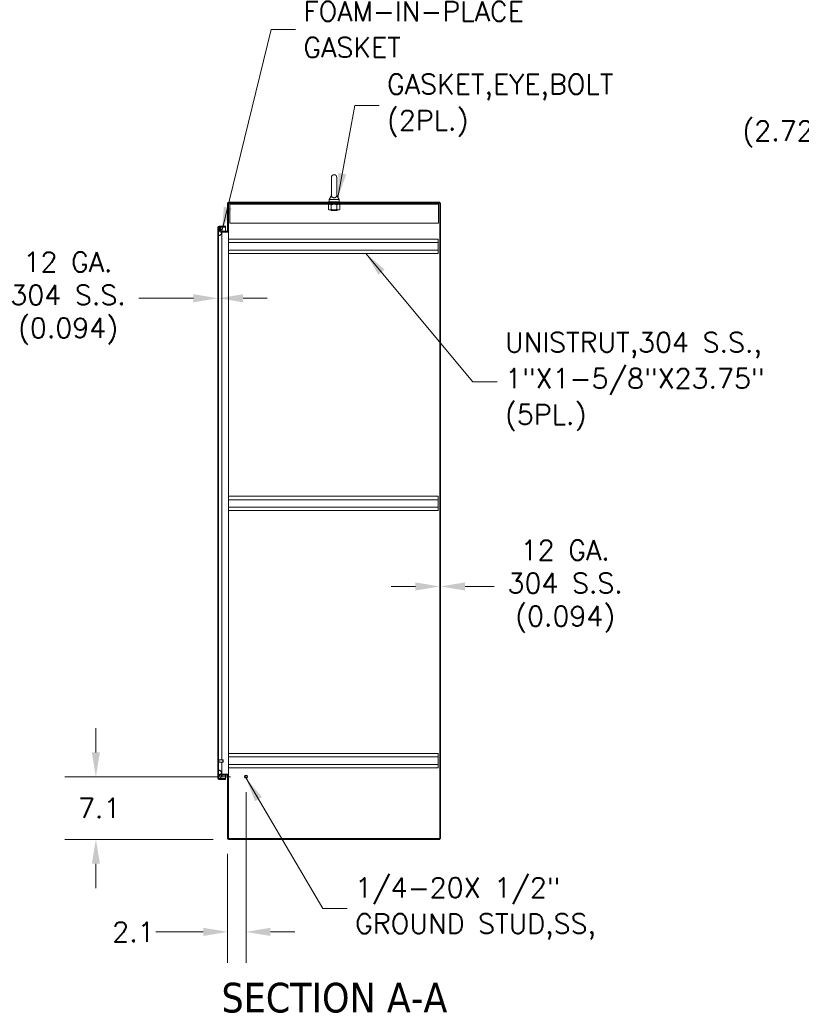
# Model space of a CAD drawing. Header units: inches. Extents: x 4 to 472, y 10 to 298.
# Tile 26 of 45: x 253 to 341, y 126 to 237. Entities that reach past the tile are written whole.
import ezdxf

# ---------------------------------------------------------------- set-up
doc = ezdxf.new("R2010")
doc.units = ezdxf.units.IN
doc.header["$LTSCALE"] = 28
doc.header["$MEASUREMENT"] = 0
for name, color, linetype, lineweight in [('Dimension (ANSI)', 7, 'Continuous', 5), ('Hatch (ANSI)', 7, 'Continuous', 5), ('Symbol (ANSI)', 7, 'Continuous', 5), ('Visible (ANSI)', 7, 'Continuous', 5)]:
    doc.layers.add(name, color=color, linetype=linetype, lineweight=lineweight)
doc.styles.add('ROMANS', font='romans.shx')
doc.styles.add('Text Style168', font='tahoma.ttf')
doc.dimstyles.new('Default (ANSI)', dxfattribs={"dimscale": 28, "dimtxt": 0.08, "dimasz": 0.098425, "dimexe": 0.125, "dimexo": 0.0625, "dimgap": 0.031496, "dimtad": 0, "dimtih": 1, "dimtoh": 1, "dimrnd": 1e-08, "dimzin": 0, "dimdsep": 46, "dimtxsty": 'ROMANS', "dimcen": 0.09, "dimdle": 0.393701, "dimclrd": 256, "dimclre": 256, "dimclrt": 256, "dimadec": 0, "dimazin": 0, "dimtfac": 1.25, "dimtofl": 0, "dimtmove": 0, "dimatfit": 3, "dimfxl": 0, "dimtolj": 1, "dimtzin": 0, "dimlwd": -1, "dimlwe": -1, "dimarcsym": 0})
doc.dimstyles.new('Default (ANSI)$7', dxfattribs={"dimscale": 28, "dimtxt": 0.08, "dimasz": 0.098425, "dimexe": 0.125, "dimexo": 0.0625, "dimgap": 0.031496, "dimtad": 0, "dimtih": 1, "dimtoh": 1, "dimrnd": 1e-08, "dimzin": 0, "dimdsep": 46, "dimtxsty": 'ROMANS', "dimcen": 0.09, "dimdle": 0.393701, "dimclrd": 256, "dimclre": 256, "dimclrt": 256, "dimadec": 0, "dimazin": 0, "dimtfac": 1.25, "dimtofl": 0, "dimtmove": 0, "dimatfit": 3, "dimfxl": 0, "dimtolj": 1, "dimtzin": 0, "dimlwd": -1, "dimlwe": -1, "dimarcsym": 0})

# ---------------------------------------------------------------- blocks, each defined once
blk = doc.blocks.new('*D16')
at = {"layer": 'Defpoints', "color": 0}
for p in [(347.94, 216.64), (361.27, 216.64), (360.17, 213.93)]:
    blk.add_point(p, dxfattribs=at)
at = {"layer": 'Dimension (ANSI)'}
for p, q in [((345.18, 224.15), (347.94, 224.15)), ((347.94, 224.15), (347.94, 222.15)), ((347.94, 219.4), (347.94, 222.15)), ((359.52, 216.64), (344.44, 216.64)), ((358.42, 213.93), (344.44, 213.93)), ((347.94, 211.17), (347.94, 208.41))]:
    blk.add_line(p, q, dxfattribs=at)
for points in [[(347.48, 219.4), (348.4, 219.4), (347.94, 216.64)], [(347.48, 211.17), (348.4, 211.17), (347.94, 213.93)]]:
    blk.add_solid(points, dxfattribs=at)
at = {"layer": 'Dimension (ANSI)', "insert": (334.7, 225.86), "char_height": 2.24, "attachment_point": 1, "style": 'ROMANS'}
blk.add_mtext('\\A1;(2.72)', dxfattribs=at)
blk = doc.blocks.new('*D25')
at = {"layer": 'Defpoints', "color": 0}
for p in [(300.54, 173.15), (300.45, 144.61), (300.54, 144.61)]:
    blk.add_point(p, dxfattribs=at)
at = {"layer": 'Dimension (ANSI)'}
for p, q in [((297.69, 173.15), (294.94, 173.15)), ((303.3, 173.15), (306.61, 173.15))]:
    blk.add_line(p, q, dxfattribs=at)
for points in [[(297.69, 173.61), (297.69, 172.69), (300.45, 173.15)], [(303.3, 173.61), (303.3, 172.69), (300.54, 173.15)]]:
    blk.add_solid(points, dxfattribs=at)
at = {"layer": 'Dimension (ANSI)', "insert": (314.64, 173.15), "char_height": 2.24, "attachment_point": 5, "style": 'ROMANS'}
blk.add_mtext('\\A1;12 GA.\\P304 S.S.\\P(0.094)', dxfattribs=at)
blk = doc.blocks.new('*D26')
at = {"layer": 'Defpoints', "color": 0}
for p in [(275.32, 205.78), (275.41, 205.78), (275.41, 205.78)]:
    blk.add_point(p, dxfattribs=at)
at = {"layer": 'Dimension (ANSI)'}
for p, q in [((272.56, 205.78), (266.38, 205.78)), ((278.17, 205.78), (280.92, 205.78))]:
    blk.add_line(p, q, dxfattribs=at)
for points in [[(272.56, 206.24), (272.56, 205.32), (275.32, 205.78)], [(278.17, 206.24), (278.17, 205.32), (275.41, 205.78)]]:
    blk.add_solid(points, dxfattribs=at)
at = {"layer": 'Dimension (ANSI)', "insert": (258.36, 205.78), "char_height": 2.24, "attachment_point": 5, "style": 'ROMANS'}
blk.add_mtext('\\A1;12 GA.\\P304 S.S.\\P(0.094)', dxfattribs=at)
blk = doc.blocks.new('*D32')
at = {"layer": 'Defpoints', "color": 0}
for p in [(278.51, 151.61), (276.42, 144.64), (276.42, 134.04)]:
    blk.add_point(p, dxfattribs=at)
at = {"layer": 'Dimension (ANSI)'}
for p, q in [((278.51, 149.86), (278.51, 130.54)), ((276.42, 142.89), (276.42, 130.54)), ((273.66, 134.04), (268.3, 134.04)), ((281.27, 134.04), (284.02, 134.04))]:
    blk.add_line(p, q, dxfattribs=at)
for points in [[(273.66, 134.5), (273.66, 133.58), (276.42, 134.04)], [(281.27, 134.5), (281.27, 133.58), (278.51, 134.04)]]:
    blk.add_solid(points, dxfattribs=at)
at = {"layer": 'Dimension (ANSI)', "insert": (263.36, 135.16), "char_height": 2.24, "attachment_point": 1, "style": 'ROMANS'}
blk.add_mtext('\\A1;2.1', dxfattribs=at)
blk = doc.blocks.new('*D33')
at = {"layer": 'Defpoints', "color": 0}
for p in [(278.51, 151.61), (261.51, 144.52), (276.54, 144.52)]:
    blk.add_point(p, dxfattribs=at)
at = {"layer": 'Dimension (ANSI)'}
for p, q in [((261.51, 154.37), (261.51, 157.12)), ((276.76, 151.61), (258.01, 151.61)), ((274.79, 144.52), (258.01, 144.52)), ((261.51, 141.76), (261.51, 139.01))]:
    blk.add_line(p, q, dxfattribs=at)
for points in [[(261.05, 154.37), (261.97, 154.37), (261.51, 151.61)], [(261.05, 141.76), (261.97, 141.76), (261.51, 144.52)]]:
    blk.add_solid(points, dxfattribs=at)
at = {"layer": 'Dimension (ANSI)', "insert": (259.48, 149.18), "char_height": 2.24, "attachment_point": 1, "style": 'ROMANS'}
blk.add_mtext('\\A1;7.1', dxfattribs=at)

msp = doc.modelspace()

# ---------------------------------------------------------------- hatches: boundary and pattern name
at = {"layer": 'Hatch (ANSI)'}
h = msp.add_hatch(dxfattribs=at)
h.set_pattern_fill('ANSI31', color=256, scale=28, style=0)
h.paths.add_polyline_path([(300.5428, 216.5493), (300.4491, 216.5493), (300.4491, 144.6117), (300.5428, 144.6117)])
h = msp.add_hatch(dxfattribs=at)
h.set_pattern_fill('ANSI31', color=256, scale=28, angle=75, style=0)
edge = h.paths.add_edge_path()
edge.add_line((275.4409, 213.8324), (275.4786, 213.8324))
edge.add_line((275.4786, 213.8324), (275.5347, 213.8324))
edge.add_line((275.5347, 213.8324), (276.191, 213.8324))
edge.add_line((276.191, 213.8324), (276.191, 213.9261))
edge.add_line((276.191, 213.9261), (275.4409, 213.9261))
edge.add_ellipse((275.4409, 213.8012), major_axis=(0, 0.1249), ratio=1, start_angle=0, end_angle=90)
edge.add_line((275.316, 213.8012), (275.316, 151.4261))
edge.add_ellipse((275.4409, 151.4261), major_axis=(-0.125, 0), ratio=1, start_angle=0, end_angle=90)
edge.add_line((275.4409, 151.3011), (276.191, 151.3011))
edge.add_line((276.191, 151.3011), (276.191, 151.3948))
edge.add_line((276.191, 151.3948), (275.5344, 151.3948))
edge.add_line((275.5344, 151.3948), (275.4789, 151.3948))
edge.add_line((275.4789, 151.3948), (275.4409, 151.3948))
edge.add_ellipse((275.4409, 151.4261), major_axis=(0, -0.0312), ratio=1, start_angle=270, end_angle=360, ccw=False)
edge.add_line((275.4097, 151.4261), (275.4097, 151.4887))
edge.add_line((275.4097, 151.4887), (275.4097, 152.2387))
edge.add_line((275.4097, 152.2387), (275.4097, 212.9887))
edge.add_line((275.4097, 212.9887), (275.4097, 213.7387))
edge.add_line((275.4097, 213.7387), (275.4097, 213.8012))
edge.add_ellipse((275.4409, 213.8012), major_axis=(-0.0312, 0), ratio=1, start_angle=270, end_angle=360, ccw=False)
h = msp.add_hatch(dxfattribs=at)
h.set_pattern_fill('ANSI31', color=256, scale=28, style=0)
edge = h.paths.add_edge_path()
edge.add_spline(control_points=[(275.7844, 151.893), (275.7823, 151.9503), (275.7713, 152.0067), (275.7301, 152.1244), (275.6986, 152.1797), (275.6388, 152.2583), (275.61, 152.2873), (275.5677, 152.3175), (275.5515, 152.3269), (275.5347, 152.3324)], knot_values=[-0.99581467, -0.99581467, -0.99581467, -0.99581467, -0.71975792, -0.71975792, -0.39552384, -0.39552384, -0.13477068, -0.13477068, 0, 0, 0, 0], degree=3, periodic=0)
edge.add_spline(control_points=[(275.5347, 152.3324), (275.5279, 152.3346), (275.521, 152.3362), (275.5075, 152.3377), (275.501, 152.3377), (275.4852, 152.3355), (275.4766, 152.3324), (275.4581, 152.3213), (275.4493, 152.3127), (275.4305, 152.2881), (275.4196, 152.2674), (275.4097, 152.2387)], knot_values=[-0.66474161, -0.66474161, -0.66474161, -0.66474161, -0.57741441, -0.57741441, -0.49716126, -0.49716126, -0.38165516, -0.38165516, -0.23171884, -0.23171884, 0, 0, 0, 0], degree=3, periodic=0)
edge.add_line((275.4097, 152.2387), (275.4097, 151.4887))
edge.add_spline(control_points=[(275.4097, 151.4887), (275.4149, 151.4738), (275.4212, 151.4588), (275.4352, 151.4339), (275.4427, 151.4229), (275.4586, 151.4067), (275.4665, 151.4006), (275.4765, 151.3958), (275.4777, 151.3953), (275.4789, 151.3948)], knot_values=[-0.44890583, -0.44890583, -0.44890583, -0.44890583, -0.32901514, -0.32901514, -0.23109884, -0.23109884, -0.15593989, -0.15593989, -0.14619047, -0.14619047, -0.14619047, -0.14619047], degree=3, periodic=0)
edge.add_spline(control_points=[(275.4789, 151.3948), (275.4861, 151.3918), (275.4937, 151.3901), (275.5127, 151.3891), (275.5238, 151.3912), (275.5344, 151.3948)], knot_values=[-0.14619047, -0.14619047, -0.14619047, -0.14619047, -0.08592304, -0.08592304, -0.00077961, -0.00077961, -0.00077961, -0.00077961], degree=3, periodic=0)
edge.add_spline(control_points=[(275.5344, 151.3948), (275.5345, 151.3948), (275.5346, 151.3949), (275.5347, 151.3949)], knot_values=[-0.00077961, -0.00077961, -0.00077961, -0.00077961, 0, 0, 0, 0], degree=3, periodic=0)
edge.add_spline(control_points=[(275.5347, 151.3949), (275.5536, 151.4015), (275.5717, 151.4133), (275.6074, 151.4422), (275.6262, 151.4621), (275.6786, 151.5261), (275.715, 151.5856), (275.7563, 151.6905), (275.7722, 151.7398), (275.7799, 151.7993)], knot_values=[-2.39142184, -2.39142184, -2.39142184, -2.39142184, -2.05584565, -2.05584565, -1.62314239, -1.62314239, -0.67621084, -0.67621084, -0.17207965, -0.17207965, -0.17207965, -0.17207965], degree=3, periodic=0)
edge.add_line((275.7799, 151.7993), (275.5115, 151.7993))
edge.add_line((275.5115, 151.7993), (275.5115, 151.893))
edge.add_line((275.5115, 151.893), (275.7844, 151.893))
edge = h.paths.add_edge_path()
edge.add_spline(control_points=[(275.5347, 212.8949), (275.5542, 212.9013), (275.5732, 212.913), (275.6105, 212.9417), (275.6302, 212.9614), (275.685, 213.0257), (275.7218, 213.0847), (275.7595, 213.1851), (275.771, 213.2234), (275.778, 213.268)], knot_values=[-2.2571609, -2.2571609, -2.2571609, -2.2571609, -1.94215548, -1.94215548, -1.53828383, -1.53828383, -0.66024813, -0.66024813, -0.26207432, -0.26207432, -0.26207432, -0.26207432], degree=3, periodic=0)
edge.add_line((275.778, 213.268), (275.6364, 213.268))
edge.add_ellipse((275.6364, 213.3929), major_axis=(-0.125, 0), ratio=1, start_angle=0, end_angle=90, ccw=False)
edge.add_line((275.5115, 213.3929), (275.5115, 213.768))
edge.add_line((275.5115, 213.768), (275.6052, 213.768))
edge.add_line((275.6052, 213.768), (275.6052, 213.3929))
edge.add_ellipse((275.6364, 213.3929), major_axis=(-0.0313, 0), ratio=1, start_angle=0, end_angle=90)
edge.add_line((275.6364, 213.3617), (275.7847, 213.3617))
edge.add_spline(control_points=[(275.7847, 213.3617), (275.7847, 213.3623), (275.7847, 213.363), (275.7847, 213.3637)], knot_values=[-0.00502394, -0.00502394, -0.00502394, -0.00502394, 0, 0, 0, 0], degree=3, periodic=0)
edge.add_spline(control_points=[(275.7847, 213.3637), (275.7835, 213.4327), (275.7695, 213.5005), (275.721, 213.6291), (275.6882, 213.6854), (275.6312, 213.7609), (275.6048, 213.7887), (275.5652, 213.8181), (275.5503, 213.827), (275.5347, 213.8324)], knot_values=[-1.04833024, -1.04833024, -1.04833024, -1.04833024, -0.71200089, -0.71200089, -0.37515008, -0.37515008, -0.12577875, -0.12577875, 0, 0, 0, 0], degree=3, periodic=0)
edge.add_spline(control_points=[(275.5347, 213.8324), (275.5282, 213.8346), (275.5216, 213.8363), (275.5085, 213.8379), (275.5023, 213.8379), (275.49, 213.8363), (275.4842, 213.8347), (275.4786, 213.8324)], knot_values=[-0.4962532, -0.4962532, -0.4962532, -0.4962532, -0.43721951, -0.43721951, -0.38256427, -0.38256427, -0.32963617, -0.32963617, -0.32963617, -0.32963617], degree=3, periodic=0)
edge.add_spline(control_points=[(275.4786, 213.8324), (275.4758, 213.8312), (275.473, 213.8298), (275.4596, 213.822), (275.4506, 213.8134), (275.4291, 213.7859), (275.4182, 213.7629), (275.4097, 213.7387)], knot_values=[-0.32963617, -0.32963617, -0.32963617, -0.32963617, -0.30224527, -0.30224527, -0.19591897, -0.19591897, 0, 0, 0, 0], degree=3, periodic=0)
edge.add_line((275.4097, 213.7387), (275.4097, 212.9887))
edge.add_spline(control_points=[(275.4097, 212.9887), (275.4147, 212.9741), (275.4207, 212.9593), (275.4341, 212.9347), (275.4414, 212.9239), (275.4569, 212.9076), (275.4646, 212.9014), (275.4818, 212.8929), (275.4907, 212.8905), (275.5118, 212.8892), (275.5235, 212.8912), (275.5347, 212.8949)], knot_values=[-0.44947527, -0.44947527, -0.44947527, -0.44947527, -0.33212313, -0.33212313, -0.23597471, -0.23597471, -0.16082872, -0.16082872, -0.08966395, -0.08966395, 0, 0, 0, 0], degree=3, periodic=0)

# ---------------------------------------------------------------- linework, layer by layer
at = {"layer": 'Visible (ANSI)'}
for p, q in [((288.1703, 219.4555), (288.1703, 217.3955)), ((288.7903, 217.3955), (288.7903, 219.4555)), ((288.1703, 217.3955), (287.9203, 216.9555)), ((288.7903, 217.3955), (289.0403, 216.9555)), ((276.4178, 216.518), (276.4178, 213.3929)), ((276.5115, 213.3929), (276.5115, 216.518)), ((300.4491, 216.643), (276.5427, 216.643)), ((300.4491, 216.5493), (276.5427, 216.5493)), ((276.6678, 216.4243), (276.6678, 216.5493)), ((276.6678, 216.4243), (300.2928, 216.4243)), ((276.6678, 216.4243), (276.6678, 216.4087)), ((276.6678, 216.4087), (276.6678, 214.2993)), ((287.9178, 216.4243), (287.8307, 216.374)), ((287.8307, 216.374), (287.8307, 215.8335)), ((289.1053, 216.7055), (287.8553, 216.7055)), ((287.8553, 216.7055), (287.8553, 216.643)), ((287.9203, 216.9555), (289.0403, 216.9555)), ((287.9203, 216.9555), (287.9203, 216.7055)), ((288.1555, 216.374), (288.1555, 215.8335)), ((288.805, 216.374), (288.805, 215.8335)), ((289.0403, 216.9555), (289.0403, 216.7055)), ((289.0428, 216.4243), (289.1298, 216.374)), ((289.1053, 216.7055), (289.1053, 216.643)), ((289.1298, 216.374), (289.1298, 215.8335)), ((300.2928, 216.4243), (300.2928, 216.5493)), ((300.2928, 216.4243), (300.2928, 216.4087)), ((300.2928, 214.2993), (300.2928, 216.4087)), ((300.4491, 216.5493), (300.4491, 216.643)), ((300.5428, 216.5493), (300.4491, 216.5493)), ((300.4491, 216.5493), (300.4491, 144.6117)), ((300.5428, 144.6117), (300.5428, 216.5493)), ((287.9178, 215.7833), (287.8307, 215.8335)), ((287.9178, 215.7833), (287.9931, 215.7833)), ((287.9931, 215.7833), (288.4803, 215.7833)), ((288.1053, 215.7833), (288.1053, 215.7792)), ((288.8553, 215.7792), (288.1053, 215.7792)), ((288.1653, 215.748), (288.1053, 215.7792)), ((288.1653, 215.723), (288.1317, 215.7055)), ((288.8288, 215.7055), (288.1317, 215.7055)), ((288.4803, 215.7833), (288.9674, 215.7833)), ((288.7952, 215.748), (288.8553, 215.7792)), ((288.7952, 215.723), (288.8288, 215.7055)), ((288.8553, 215.7833), (288.8553, 215.7792)), ((288.9674, 215.7833), (289.0428, 215.7833)), ((289.0428, 215.7833), (289.1298, 215.8335)), ((276.6678, 214.2993), (300.2928, 214.2993)), ((275.316, 213.8012), (275.316, 151.4261)), ((275.4097, 151.4261), (275.4097, 213.8012)), ((275.4097, 213.7387), (275.4097, 212.9887)), ((276.191, 213.9261), (275.4409, 213.9261)), ((275.4409, 213.8324), (276.191, 213.8324)), ((275.4409, 213.8214), (275.4603, 213.8214)), ((275.6052, 213.768), (275.5115, 213.768)), ((275.5115, 213.768), (275.5115, 213.3929)), ((275.5585, 213.8214), (276.191, 213.8214)), ((275.6052, 213.768), (275.6052, 213.3929)), ((275.6364, 213.3617), (276.3865, 213.3617)), ((276.3865, 213.268), (275.6364, 213.268)), ((275.7847, 213.268), (275.7847, 212.8637)), ((276.191, 213.8324), (276.191, 213.9261)), ((276.191, 213.3617), (276.191, 213.8214)), ((276.5115, 213.268), (276.3865, 213.268)), ((276.4178, 213.3929), (276.5115, 213.3929)), ((276.5115, 213.3929), (276.5115, 213.2682)), ((276.5115, 213.2682), (276.5429, 213.2682)), ((276.5115, 213.268), (276.5115, 151.893)), ((276.5115, 213.268), (276.5427, 213.268)), ((276.5429, 213.268), (276.5427, 213.268)), ((276.5429, 213.2682), (276.5429, 213.268)), ((275.7847, 212.8637), (275.7847, 153.5198)), ((300.2615, 212.483), (276.5115, 212.483)), ((300.2615, 212.098), (276.5115, 212.098)), ((300.2615, 212.483), (300.2615, 212.098)), ((300.2615, 211.243), (300.2615, 212.098)), ((300.2615, 211.243), (276.5115, 211.243)), ((300.2615, 210.858), (276.5115, 210.858)), ((300.2615, 211.243), (300.2615, 210.858)), ((300.2615, 183.358), (276.5115, 183.358)), ((300.2615, 182.973), (276.5115, 182.973)), ((300.2615, 183.358), (300.2615, 182.973)), ((300.2615, 182.118), (300.2615, 182.973)), ((300.2615, 182.118), (276.5115, 182.118)), ((300.2615, 181.733), (276.5115, 181.733)), ((300.2615, 182.118), (300.2615, 181.733)), ((300.2615, 154.233), (276.5115, 154.233)), ((300.2615, 153.848), (276.5115, 153.848)), ((300.2615, 154.233), (300.2615, 153.848)), ((300.2615, 152.993), (300.2615, 153.848)), ((275.4242, 153.5633), (275.4177, 153.5633)), ((275.4242, 153.2263), (275.4177, 153.2263)), ((275.4322, 153.5553), (275.4322, 153.2343)), ((275.894, 153.5198), (275.4322, 153.5198)), ((275.894, 153.2698), (275.4322, 153.2698)), ((275.7847, 153.2698), (275.7847, 152.3637)), ((275.894, 153.2698), (275.894, 153.5198)), ((275.9097, 153.5041), (275.894, 153.5198)), ((275.9097, 153.2855), (275.894, 153.2698)), ((275.9097, 153.5041), (275.9097, 153.2855)), ((300.2615, 152.993), (276.5115, 152.993)), ((300.2615, 152.993), (300.2615, 152.608)), ((275.4097, 152.2387), (275.4097, 151.4887)), ((275.5115, 151.893), (276.3865, 151.893)), ((275.5115, 151.7993), (275.5115, 151.893)), ((276.3865, 151.7993), (275.5115, 151.7993)), ((275.7847, 152.3637), (275.7847, 151.893)), ((276.191, 151.4059), (276.191, 151.7993)), ((276.3865, 151.893), (276.5115, 151.893)), ((276.5115, 151.768), (276.4178, 151.768)), ((276.4178, 151.768), (276.4178, 144.6429)), ((300.2615, 152.608), (276.5115, 152.608)), ((276.5115, 151.893), (276.5427, 151.893)), ((276.5429, 151.8928), (276.5115, 151.8928)), ((276.5115, 151.8928), (276.5115, 151.768)), ((276.5115, 151.768), (276.5115, 144.6429)), ((276.5427, 151.893), (276.5429, 151.893)), ((276.5429, 151.893), (276.5429, 151.8928)), ((275.4409, 151.4059), (275.4604, 151.4059)), ((276.191, 151.3948), (275.4409, 151.3948)), ((275.4409, 151.3011), (276.191, 151.3011)), ((275.5583, 151.4059), (276.191, 151.4059)), ((276.191, 151.3011), (276.191, 151.3948)), ((300.4491, 144.6117), (276.5427, 144.6117)), ((300.4491, 144.518), (276.5427, 144.518)), ((300.4491, 144.6117), (300.5428, 144.6117)), ((300.4491, 144.518), (300.4491, 144.6117))]:
    msp.add_line(p, q, dxfattribs=at)
for radius in [0.1685, 0.125, 0.1093]:
    msp.add_circle((278.5115, 151.6117), radius, dxfattribs=at)
for centre, radius, start, end in [((288.4803, 219.4555), 0.31, 0, 180), ((276.5427, 216.518), 0.125, 90, 180), ((276.5427, 216.518), 0.0313, 90, 180), ((288.1588, 215.7355), 0.0141, 297.5, 62.5), ((288.8017, 215.7355), 0.0141, 117.5, 242.5), ((275.4409, 213.8012), 0.1249, 90, 180), ((275.4409, 213.8012), 0.0312, 90, 180), ((275.6364, 213.3929), 0.125, 180, 270), ((275.6364, 213.3929), 0.0313, 180, 270), ((276.3865, 213.3929), 0.1249, 270, 0), ((276.3865, 213.3929), 0.0312, 270, 0), ((275.4177, 153.5553), 0.008, 90, 180), ((275.4177, 153.2343), 0.008, 180, 270), ((275.4242, 153.5553), 0.008, 0, 90), ((275.4242, 153.2343), 0.008, 270, 0), ((276.3865, 151.768), 0.1249, 0, 90), ((276.3865, 151.768), 0.0313, 0, 90), ((275.4409, 151.4261), 0.125, 180, 270), ((275.4409, 151.4261), 0.0312, 180, 270), ((276.5427, 144.6429), 0.125, 180, 270), ((276.5427, 144.6429), 0.0313, 180, 270)]:
    msp.add_arc(centre, radius, start, end, dxfattribs=at)
for points, knots in [([(288.7903, 217.3955), (288.7903, 217.3955), (288.7904, 217.3917), (288.7892, 217.3704), (288.7869, 217.3498), (288.7687, 217.298), (288.7502, 217.2679), (288.6989, 217.2218), (288.6712, 217.2043), (288.6097, 217.1789), (288.5781, 217.1703), (288.5128, 217.1609), (288.4804, 217.1598), (288.4171, 217.1642), (288.3873, 217.1696), (288.3298, 217.1863), (288.3032, 217.198), (288.253, 217.2281), (288.2313, 217.2472), (288.1919, 217.2961), (288.181, 217.3248), (288.171, 217.3673), (288.1704, 217.3856), (288.1702, 217.3945), (288.1703, 217.3955), (288.1703, 217.3955)], [0, 0, 0, 0, 0.062924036, 0.062924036, 0.149070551, 0.149070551, 0.256105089, 0.256105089, 0.336115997, 0.336115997, 0.403282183, 0.403282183, 0.465369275, 0.465369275, 0.525647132, 0.525647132, 0.591433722, 0.591433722, 0.670793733, 0.670793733, 0.782590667, 0.782590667, 0.884723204, 0.884723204, 0.914238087, 0.914238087, 0.914238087, 0.914238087]), ([(275.5347, 213.8324), (275.5282, 213.8346), (275.5216, 213.8363), (275.5085, 213.8379), (275.5023, 213.8379), (275.4868, 213.8359), (275.4782, 213.8329), (275.4596, 213.822), (275.4506, 213.8134), (275.4291, 213.7859), (275.4182, 213.7629), (275.4097, 213.7387)], [-0.496253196, -0.496253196, -0.496253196, -0.496253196, -0.437219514, -0.437219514, -0.38256427, -0.38256427, -0.302245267, -0.302245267, -0.19591897, -0.19591897, 0, 0, 0, 0]), ([(275.4097, 213.8012), (275.4097, 213.8075), (275.4228, 213.8139), (275.4382, 213.8202), (275.4391, 213.8206), (275.44, 213.821), (275.4409, 213.8214)], [0, 0, 0, 0, 1.48347479, 1.48347479, 1.48347479, 1.57079633, 1.57079633, 1.57079633, 1.57079633]), ([(275.4097, 212.9887), (275.4147, 212.9741), (275.4207, 212.9593), (275.4341, 212.9347), (275.4414, 212.9239), (275.4569, 212.9076), (275.4646, 212.9014), (275.4818, 212.8929), (275.4907, 212.8905), (275.5118, 212.8892), (275.5235, 212.8912), (275.5347, 212.8949)], [-0.449475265, -0.449475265, -0.449475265, -0.449475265, -0.332123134, -0.332123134, -0.235974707, -0.235974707, -0.160828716, -0.160828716, -0.089663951, -0.089663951, 0, 0, 0, 0]), ([(275.7847, 213.3637), (275.7835, 213.4327), (275.7695, 213.5005), (275.721, 213.6291), (275.6882, 213.6854), (275.6312, 213.7609), (275.6048, 213.7887), (275.5652, 213.8181), (275.5503, 213.827), (275.5347, 213.8324)], [-1.04833024, -1.04833024, -1.04833024, -1.04833024, -0.71200089, -0.71200089, -0.37515008, -0.37515008, -0.12577875, -0.12577875, 0, 0, 0, 0]), ([(275.5347, 212.8949), (275.5542, 212.9013), (275.5732, 212.913), (275.6105, 212.9417), (275.6302, 212.9614), (275.685, 213.0257), (275.7218, 213.0847), (275.7595, 213.1851), (275.771, 213.2234), (275.778, 213.268)], [-2.2571609, -2.2571609, -2.2571609, -2.2571609, -1.94215548, -1.94215548, -1.53828383, -1.53828383, -0.66024813, -0.66024813, -0.26207432, -0.26207432, -0.26207432, -0.26207432]), ([(275.5347, 152.3324), (275.5279, 152.3346), (275.521, 152.3362), (275.5075, 152.3377), (275.501, 152.3377), (275.4852, 152.3355), (275.4766, 152.3324), (275.4581, 152.3213), (275.4493, 152.3127), (275.4305, 152.2881), (275.4196, 152.2674), (275.4097, 152.2387)], [-0.664741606, -0.664741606, -0.664741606, -0.664741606, -0.57741441, -0.57741441, -0.497161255, -0.497161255, -0.381655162, -0.381655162, -0.231718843, -0.231718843, 0, 0, 0, 0]), ([(275.7844, 151.893), (275.7823, 151.9503), (275.7713, 152.0067), (275.7301, 152.1244), (275.6986, 152.1797), (275.6388, 152.2583), (275.61, 152.2873), (275.5677, 152.3175), (275.5515, 152.3269), (275.5347, 152.3324)], [-0.995814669, -0.995814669, -0.995814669, -0.995814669, -0.719757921, -0.719757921, -0.395523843, -0.395523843, -0.134770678, -0.134770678, 0, 0, 0, 0]), ([(275.5347, 151.3949), (275.5536, 151.4015), (275.5717, 151.4133), (275.6074, 151.4422), (275.6262, 151.4621), (275.6786, 151.5261), (275.715, 151.5856), (275.7563, 151.6905), (275.7722, 151.7398), (275.7799, 151.7993)], [-2.39142184, -2.39142184, -2.39142184, -2.39142184, -2.05584565, -2.05584565, -1.62314239, -1.62314239, -0.67621084, -0.67621084, -0.17207965, -0.17207965, -0.17207965, -0.17207965]), ([(275.4097, 151.4887), (275.4149, 151.4738), (275.4212, 151.4588), (275.4352, 151.4339), (275.4427, 151.4229), (275.4586, 151.4067), (275.4665, 151.4006), (275.4837, 151.3924), (275.4924, 151.3902), (275.5128, 151.3891), (275.524, 151.3912), (275.5347, 151.3949)], [-0.448905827, -0.448905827, -0.448905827, -0.448905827, -0.329015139, -0.329015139, -0.231098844, -0.231098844, -0.155939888, -0.155939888, -0.085923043, -0.085923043, 0, 0, 0, 0]), ([(275.4097, 151.4261), (275.4097, 151.4197), (275.4228, 151.4133), (275.4382, 151.407), (275.4391, 151.4066), (275.44, 151.4062), (275.4409, 151.4059)], [0, 0, 0, 0, 1.48347479, 1.48347479, 1.48347479, 1.57079633, 1.57079633, 1.57079633, 1.57079633])]:
    msp.add_open_spline(points, degree=3, knots=knots, dxfattribs=at)
for points in [[(287.9931, 216.4243), (287.9178, 216.4243), (287.8307, 216.374)], [(288.1555, 216.374), (288.0685, 216.4243), (287.9931, 216.4243)], [(288.4803, 216.4243), (288.3295, 216.4243), (288.1555, 216.374)], [(288.805, 216.374), (288.631, 216.4243), (288.4803, 216.4243)], [(288.9674, 216.4243), (288.892, 216.4243), (288.805, 216.374)], [(289.1298, 216.374), (289.0428, 216.4243), (288.9674, 216.4243)], [(287.8307, 215.8335), (287.9178, 215.7833), (287.9931, 215.7833)], [(287.9931, 215.7833), (288.0685, 215.7833), (288.1555, 215.8335)], [(288.1555, 215.8335), (288.3295, 215.7833), (288.4803, 215.7833)], [(288.4803, 215.7833), (288.631, 215.7833), (288.805, 215.8335)], [(288.805, 215.8335), (288.892, 215.7833), (288.9674, 215.7833)], [(288.9674, 215.7833), (289.0428, 215.7833), (289.1298, 215.8335)]]:
    msp.add_rational_spline(points, [1, 1.0379548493, 1], degree=2, dxfattribs=at)
for points in [[(275.4409, 213.8214), (275.4322, 213.8205), (275.4236, 213.8196), (275.4151, 213.8187)], [(275.7847, 213.3617), (275.7847, 213.3623), (275.7847, 213.363), (275.7847, 213.3637)], [(275.415, 151.4085), (275.4235, 151.4076), (275.4322, 151.4067), (275.4409, 151.4059)]]:
    msp.add_open_spline(points, degree=3, dxfattribs=at)

# ---------------------------------------------------------------- texts
at = {"layer": 'Symbol (ANSI)', "char_height": 2.24, "attachment_point": 4, "line_spacing_factor": 1.093904, "style": 'ROMANS'}
for s, insert, width in [('{\\fRomanS|b0|i0;\\H2.2400;FOAM-IN-PLACE\\PGASKET}', (284.9935, 236.224), 28.663771), ('{\\fRomanS|b0|i0;\\H2.2400;GASKET,EYE,BOLT\\P(2PL.)}', (294.4663, 227.6033), 29.615592), ('{\\fRomanS|b0|i0;\\H2.2400;UNISTRUT,304 S.S.,\\P1"X1-5/8"X23.75"\\P\\fromans|b0|i0;\\H2.2400;(5PL.)}', (307.8244, 196.3297), 33.700192), ('{\\fRomanS|b0|i0;\\H2.2400;1/4-20X 1/2"\\PGROUND STUD,SS, }', (290.8588, 136.6715), 33.816486)]:
    msp.add_mtext(s, dxfattribs=dict(at, insert=insert, width=width))
at = {"layer": 'Symbol (ANSI)', "insert": (275.7281, 124.8517), "char_height": 3.36, "attachment_point": 7, "style": 'Text Style168'}
msp.add_mtext('SECTION A-A', dxfattribs=at)

# ---------------------------------------------------------------- dimensions: what is measured, and where the dimension line sits
at = {"layer": 'Dimension (ANSI)'}
for base, p1, p2, angle, text, override, picture, middle in [((347.9388, 216.643), (360.1711, 213.9261), (361.2729, 216.643), 90, '(<>)', {"dimgap": 0.031496, "dimdec": 2, "dimtol": 0, "dimlim": 0, "dimtp": 0, "dimtm": 0, "dimtdec": 2, "dimtmove": 1, "dimatfit": 1}, '*D16', (347.7841, 224.1499)), ((275.4097, 205.7828), (275.316, 205.7828), (275.4097, 205.7828), 180, '12 GA.\\P304 S.S.\\P(<>)', {"dimgap": 0.031496, "dimtih": 0, "dimtoh": 0, "dimdec": 3, "dimse1": 1, "dimse2": 1, "dimtol": 0, "dimlim": 0, "dimtp": 0, "dimtm": 0, "dimtdec": 2, "dimatfit": 1}, '*D26', (258.3557, 205.7828)), ((300.5428, 173.1538), (300.4491, 144.6117), (300.5428, 144.6117), 180, '12 GA.\\P304 S.S.\\P(<>)', {"dimgap": 0.031496, "dimtih": 0, "dimtoh": 0, "dimdec": 3, "dimse1": 1, "dimse2": 1, "dimtol": 0, "dimlim": 0, "dimtp": 0, "dimtm": 0, "dimtdec": 2, "dimatfit": 1}, '*D25', (314.6427, 173.1538))]:
    dim = msp.add_linear_dim(base=base, p1=p1, p2=p2, angle=angle, text=text, dimstyle='Default (ANSI)', override=override, dxfattribs=at)
    dim.commit()
    dim.dimension.update_dxf_attribs({"geometry": picture, "text_midpoint": middle, "dimtype": 160})
for base, p2, angle, override, picture, middle in [((261.509, 144.518), (276.5427, 144.518), 90, {"dimdec": 1, "dimtp": 0, "dimtm": 0, "dimtdec": 1, "dimatfit": 1}, '*D33', (261.509, 148.0648)), ((276.4178, 134.0441), (276.4178, 144.6429), 180, {"dimtih": 0, "dimtoh": 0, "dimdec": 1, "dimtp": 0, "dimtm": 0, "dimtdec": 1, "dimatfit": 1}, '*D32', (265.3893, 134.0441))]:
    dim = msp.add_linear_dim(base=base, p1=(278.5115, 151.6117), p2=p2, angle=angle, dimstyle='Default (ANSI)', override=override, dxfattribs=at)
    dim.commit()
    dim.dimension.update_dxf_attribs({"geometry": picture, "text_midpoint": middle, "dimtype": 160})

# ---------------------------------------------------------------- leaders
at = {"layer": 'Symbol (ANSI)', "annotation_type": 0, "has_hookline": 1, "hookline_direction": 0}
for points, text_width in [([(275.7847, 213.3637), (281.3557, 236.224), (284.1116, 236.224)], 27.7145), ([(288.9153, 217.1755), (290.8285, 227.6033), (293.5844, 227.6033)], 28.8713), ([(292.0807, 210.858), (304.1866, 196.3297), (306.9425, 196.3297)], 32.5168), ([(278.5115, 151.4432), (287.221, 136.6715), (289.9769, 136.6715)], 30.474)]:
    msp.add_leader(points, dimstyle='Default (ANSI)$7', override={"dimtad": 0}, dxfattribs=dict(at, text_width=text_width))

doc.saveas('drawing.dxf')
